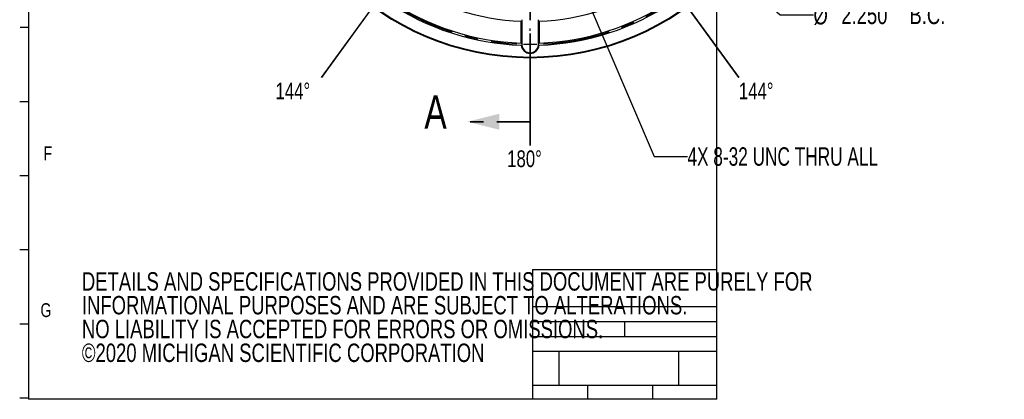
# Model space of a CAD drawing. Header units: inches. Extents: x 0.1 to 11.4, y 0.2 to 8.3.
# Tile 1 of 9: x 0.1 to 7.5, y 0.2 to 3. Entities that reach past the tile are written whole.
import ezdxf

# ---------------------------------------------------------------- set-up
doc = ezdxf.new("R2010")
doc.units = ezdxf.units.IN
doc.header["$MEASUREMENT"] = 0
doc.linetypes.add('CENTERX2', pattern=[0.8, 0.5, -0.1, 0.1, -0.1])
doc.linetypes.add('PHANTOM', pattern=[0.5, 0.25, -0.05, 0.05, -0.05, 0.05, -0.05])
for name, color, linetype in [('BORDER', 1, 'Continuous'), ('CENTER', 151, 'CENTERX2'), ('DIMENSIONS', 150, 'Continuous'), ('TEXT', 7, 'Continuous')]:
    doc.layers.add(name, color=color, linetype=linetype)
doc.layers.add('SECTION', color=7, linetype='PHANTOM', lineweight=35)
doc.styles.add('SLDTEXTSTYLE0', font='TXT', dxfattribs={"width": 0.75})
doc.styles.add('SLDTEXTSTYLE3', font='TXT', dxfattribs={"width": 0.7})
doc.dimstyles.new('SLDDIMSTYLE0', dxfattribs={"dimtxt": 0.137795, "dimasz": 0.156, "dimexe": 0, "dimexo": 0.0625, "dimgap": 0.034449, "dimtad": 0, "dimtih": 1, "dimtoh": 1, "dimdec": 3, "dimlfac": 2, "dimrnd": 1e-09, "dimzin": 4, "dimdsep": 46, "dimtxsty": 'SLDTEXTSTYLE0', "dimsah": 1, "dimcen": 0, "dimadec": 0, "dimazin": 1, "dimtfac": 1, "dimtdec": 3, "dimtofl": 0, "dimtmove": 0, "dimatfit": 3, "dimfxl": 0, "dimfrac": 2, "dimtolj": 1, "dimtzin": 12, "dimarcsym": 0})
doc.dimstyles.new('SLDDIMSTYLE2', dxfattribs={"dimtxt": 0.137795, "dimasz": 0.156, "dimexe": 0, "dimexo": 0.0625, "dimgap": 0.034449, "dimtad": 0, "dimtih": 1, "dimtoh": 1, "dimdec": 3, "dimlfac": 2, "dimrnd": 1e-09, "dimzin": 12, "dimdsep": 46, "dimtxsty": 'SLDTEXTSTYLE0', "dimsah": 1, "dimcen": 0, "dimadec": 0, "dimazin": 3, "dimtfac": 1, "dimtdec": 3, "dimtofl": 0, "dimtmove": 0, "dimatfit": 3, "dimfxl": 0, "dimfrac": 2, "dimtolj": 1, "dimtzin": 12, "dimarcsym": 0})

# ---------------------------------------------------------------- blocks, each defined once
blk = doc.blocks.new('SW_NOTE_0')
at = {"layer": 'DIMENSIONS', "color": 0, "char_height": 0.137795, "attachment_point": 1, "style": 'SLDTEXTSTYLE0'}
for s, insert in [('DETAILS AND SPECIFICATIONS PROVIDED IN THIS DOCUMENT ARE PURELY FOR', (0, 0.1776)), ('INFORMATIONAL PURPOSES AND ARE SUBJECT TO ALTERATIONS.', (0, -0.0005)), ('NO LIABILITY IS ACCEPTED FOR ERRORS OR OMISSIONS.', (0, -0.1787)), ('©2020 MICHIGAN SCIENTIFIC CORPORATION', (0, -0.3569))]:
    blk.add_mtext(s, dxfattribs=dict(at, insert=insert))
blk = doc.blocks.new('SW_ANGORDINATE_DIMENSION_5')
at = {"layer": 'DIMENSIONS', "color": 0}
for p, q in [((0.3437, 0.1984), (0.7886, 0.8107)), ((0.7592, 0.7703), (0.3437, 0.1984))]:
    blk.add_line(p, q, dxfattribs=at)
at = {"layer": 'DIMENSIONS', "color": 0, "insert": (0, 0.1611), "char_height": 0.125, "attachment_point": 1, "style": 'SLDTEXTSTYLE0'}
blk.add_mtext('144°', dxfattribs=at)
blk = doc.blocks.new('SW_ANGORDINATE_DIMENSION_6')
at = {"layer": 'DIMENSIONS', "color": 0}
for p, q in [((0, 0.1984), (-0.4449, 0.8107)), ((-0.4155, 0.7703), (0, 0.1984))]:
    blk.add_line(p, q, dxfattribs=at)
at = {"layer": 'DIMENSIONS', "color": 0, "insert": (0, 0.1611), "char_height": 0.125, "attachment_point": 1, "style": 'SLDTEXTSTYLE0'}
blk.add_mtext('144°', dxfattribs=at)
blk = doc.blocks.new('SW_ANGORDINATE_DIMENSION_7')
at = {"layer": 'DIMENSIONS', "color": 0}
for p, q in [((0.1719, 0.1984), (0.1719, 0.9553)), ((0.1719, 0.9053), (0.1719, 0.1984))]:
    blk.add_line(p, q, dxfattribs=at)
at = {"layer": 'DIMENSIONS', "color": 0, "insert": (0, 0.1611), "char_height": 0.125, "attachment_point": 1, "style": 'SLDTEXTSTYLE0'}
blk.add_mtext('180°', dxfattribs=at)
blk = doc.blocks.new('_D_4')
at = {"layer": 'DIMENSIONS'}
for p, q in [((4.3673, 4.3511), (5.819, 3.047)), ((5.819, 3.047), (6.069, 3.047))]:
    blk.add_line(p, q, dxfattribs=at)
blk.add_solid([(4.3673, 4.3511), (4.466, 4.2275), (4.5008, 4.2662)], dxfattribs=at)
at = {"layer": 'DIMENSIONS', "char_height": 0.1378, "attachment_point": 1, "style": 'SLDTEXTSTYLE0'}
for s, insert in [('%%c', (6.069, 3.1142)), ('2.250', (6.2768, 3.1163)), ('B.C.', (6.7867, 3.1163))]:
    blk.add_mtext(s, dxfattribs=dict(at, insert=insert))
blk = doc.blocks.new('_D_7')
at = {"layer": 'DIMENSIONS'}
for p, q in [((3.9622, 4.1332), (4.8758, 1.9875)), ((4.8758, 1.9875), (5.1258, 1.9875))]:
    blk.add_line(p, q, dxfattribs=at)
blk.add_solid([(3.9622, 4.1332), (3.9994, 3.9795), (4.0472, 3.9998)], dxfattribs=at)
at = {"layer": 'DIMENSIONS', "insert": (5.1258, 2.0557), "char_height": 0.137795, "attachment_point": 1, "style": 'SLDTEXTSTYLE3'}
blk.add_mtext('4X 8-32 UNC THRU ALL', dxfattribs=at)
blk = doc.blocks.new('SW_CENTERMARKSYMBOL_0')
at = {"layer": 'CENTER', "color": 0}
for p, q in [((0, 1.4375), (0, 1.455)), ((0, 1.3375), (0, 1.3875)), ((0, 1.3375), (0, 1.2875)), ((0, 1.2375), (0, 1.22)), ((-0.6764, 0.609), (-0.6862, 0.626)), ((-0.6514, 0.5657), (-0.6764, 0.609)), ((0.6514, 0.5657), (0.6764, 0.609)), ((0.6764, 0.609), (0.6862, 0.626)), ((-0.6514, 0.5657), (-0.6264, 0.5224)), ((-0.6264, 0.5224), (-0.6166, 0.5054)), ((0.6264, 0.5224), (0.6166, 0.5054)), ((0.6514, 0.5657), (0.6264, 0.5224)), ((-1.7321, 0.4375), (-1.7472, 0.4462)), ((1.7321, 0.4375), (1.7472, 0.4462)), ((-1.6454, 0.3875), (-1.6887, 0.4125)), ((-1.6454, 0.3875), (-1.6021, 0.3625)), ((-0.5612, 0.4096), (-0.5711, 0.4266)), ((-0.5363, 0.3663), (-0.5612, 0.4096)), ((0, 0.3625), (0, 0.38)), ((0.5363, 0.3663), (0.5612, 0.4096)), ((0.5612, 0.4096), (0.5711, 0.4266)), ((1.6454, 0.3875), (1.6021, 0.3625)), ((1.6454, 0.3875), (1.6887, 0.4125)), ((-1.5588, 0.3375), (-1.5437, 0.3287)), ((-0.5363, 0.3663), (-0.5112, 0.323)), ((-0.5112, 0.323), (-0.5014, 0.306)), ((0, 0.2625), (0, 0.3125)), ((0.5113, 0.323), (0.5014, 0.306)), ((0.5363, 0.3663), (0.5113, 0.323)), ((1.5588, 0.3375), (1.5437, 0.3287)), ((0, 0.2625), (0, 0.2125)), ((0, 0.1625), (0, 0.145)), ((0, 0.05), (0, 0.084)), ((0, 0), (0, 0.05)), ((0, 0), (0, -0.05)), ((0, -0.05), (0, -0.084)), ((-0.8011, -0.1), (-0.8162, -0.0913)), ((-0.7145, -0.15), (-0.7578, -0.125)), ((0, -0.4625), (0, -0.1148)), ((0.7145, -0.15), (0.7578, -0.125)), ((0.8011, -0.1), (0.8162, -0.0913)), ((-0.7145, -0.15), (-0.6712, -0.175)), ((-0.6279, -0.2), (-0.6127, -0.2088)), ((0.6279, -0.2), (0.6127, -0.2088)), ((0.7145, -0.15), (0.6712, -0.175)), ((0, -0.5625), (0, -0.5125)), ((-2, -0.5625), (-2.0175, -0.5625)), ((-1.9, -0.5625), (-1.95, -0.5625)), ((-1.9, -0.5625), (-1.85, -0.5625)), ((-1.8, -0.5625), (-1.7825, -0.5625)), ((-0.925, -0.5625), (-0.9425, -0.5625)), ((-0.825, -0.5625), (-0.875, -0.5625)), ((-0.825, -0.5625), (-0.775, -0.5625)), ((-0.725, -0.5625), (-0.7075, -0.5625)), ((-0.6125, -0.5625), (-0.6465, -0.5625)), ((-0.5625, -0.5625), (-0.6125, -0.5625)), ((-0.5625, -0.5625), (-0.5125, -0.5625)), ((-0.5125, -0.5625), (-0.4785, -0.5625)), ((-0.1, -0.5625), (-0.4477, -0.5625)), ((0, -0.5625), (-0.05, -0.5625)), ((0, -0.5625), (0, -0.6125)), ((0, -0.5625), (0.05, -0.5625)), ((0.1, -0.5625), (0.4477, -0.5625)), ((0.5125, -0.5625), (0.4785, -0.5625)), ((0.5625, -0.5625), (0.5125, -0.5625)), ((0.5625, -0.5625), (0.6125, -0.5625)), ((0.6125, -0.5625), (0.6465, -0.5625)), ((0.725, -0.5625), (0.7125, -0.5625)), ((0.825, -0.5625), (0.775, -0.5625)), ((0.825, -0.5625), (0.875, -0.5625)), ((0.925, -0.5625), (0.9375, -0.5625)), ((1.8, -0.5625), (1.7825, -0.5625)), ((1.9, -0.5625), (1.85, -0.5625)), ((1.9, -0.5625), (1.95, -0.5625)), ((2, -0.5625), (2.0175, -0.5625)), ((0, -0.6625), (0, -1.0102)), ((-0.9556, -1.0494), (-0.9111, -1.0267)), ((-0.9111, -1.0267), (-0.8936, -1.0178)), ((0.9111, -1.0267), (0.8936, -1.0178)), ((0.9556, -1.0494), (0.9111, -1.0267)), ((-1.0002, -1.0721), (-1.0176, -1.081)), ((-0.9556, -1.0494), (-1.0002, -1.0721)), ((0, -1.075), (0, -1.041)), ((0, -1.125), (0, -1.075)), ((0.9556, -1.0494), (1.0002, -1.0721)), ((1.0002, -1.0721), (1.0176, -1.081)), ((-1.2053, -1.1766), (-1.2228, -1.1855)), ((-1.1608, -1.1539), (-1.2053, -1.1766)), ((-1.1608, -1.1539), (-1.1162, -1.1312)), ((-1.1162, -1.1312), (-1.0987, -1.1223)), ((-0.4261, -1.149), (-0.4159, -1.1349)), ((0, -1.125), (0, -1.175)), ((0, -1.175), (0, -1.209)), ((0.4261, -1.149), (0.4159, -1.1349)), ((1.1162, -1.1312), (1.0987, -1.1223)), ((1.1608, -1.1539), (1.1162, -1.1312)), ((1.1608, -1.1539), (1.2053, -1.1766)), ((1.2053, -1.1766), (1.2228, -1.1855)), ((-0.4849, -1.2299), (-0.5143, -1.2704)), ((-0.4849, -1.2299), (-0.4555, -1.1895)), ((0.4849, -1.2299), (0.4555, -1.1895)), ((0.4849, -1.2299), (0.5143, -1.2704)), ((-0.5437, -1.3108), (-0.554, -1.325)), ((0, -1.2875), (0, -1.27)), ((0.5437, -1.3108), (0.554, -1.325)), ((0, -1.3875), (0, -1.3375)), ((0, -1.3875), (0, -1.4375)), ((-0.3314, -1.5825), (-0.316, -1.535)), ((-0.316, -1.535), (-0.3099, -1.5163)), ((0, -1.4875), (0, -1.505)), ((0.316, -1.535), (0.3099, -1.5163)), ((0.3314, -1.5825), (0.316, -1.535)), ((-0.3314, -1.5825), (-0.3469, -1.6301)), ((0.3314, -1.5825), (0.3469, -1.6301)), ((-0.3469, -1.6301), (-0.3529, -1.6487)), ((0.3469, -1.6301), (0.3529, -1.6487)), ((-0.4026, -1.8015), (-0.3871, -1.7539)), ((-0.3871, -1.7539), (-0.3811, -1.7353)), ((0.3871, -1.7539), (0.3811, -1.7353)), ((0.4026, -1.8015), (0.3871, -1.7539)), ((-0.4026, -1.8015), (-0.418, -1.849)), ((0.4026, -1.8015), (0.418, -1.849)), ((-0.418, -1.849), (-0.4241, -1.8677)), ((0.418, -1.849), (0.4241, -1.8677)), ((-1.1168, -2.0996), (-1.0874, -2.0592)), ((-1.058, -2.0187), (-1.0477, -2.0046)), ((1.058, -2.0187), (1.0477, -2.0046)), ((1.1168, -2.0996), (1.0874, -2.0592)), ((-1.1168, -2.0996), (-1.1462, -2.1401)), ((1.1168, -2.0996), (1.1462, -2.1401)), ((-1.1756, -2.1805), (-1.1859, -2.1947)), ((1.1756, -2.1805), (1.1859, -2.1947)), ((0, -2.3625), (0, -2.345)), ((0, -2.4625), (0, -2.4125)), ((0, -2.4625), (0, -2.5125)), ((0, -2.5625), (0, -2.58))]:
    blk.add_line(p, q, dxfattribs=at)
for radius, start, end in [(1.9, 93.01557, 146.98443), (1.9, 90, 91.50778), (1.9, 88.49222, 90), (1.9, 33.01557, 86.98443), (1.3028, 64.39806, 115.60194), (1.3028, 117.80097, 120), (1.3028, 60, 62.19903), (1.3028, 120, 122.19903), (1.3028, 57.80097, 60), (1.3028, 124.39806, 202.60194), (1.0725, 65.34226, 114.65774), (1.3028, 337.39806, 55.60194), (1.9, 150, 151.50778), (1.9, 148.49222, 150), (1.0725, 117.32887, 120), (1.0725, 60, 62.67113), (1.9, 30, 31.50778), (1.9, 28.49222, 30), (1.9, 153.01557, 176.98443), (1.0725, 125.34226, 201.65774), (1.0725, 120, 122.67113), (1.0725, 57.32887, 60), (1.0725, 338.34226, 54.65774), (1.9, 3.01557, 26.98443), (0.825, 96.94494, 143.05506), (0.825, 90, 93.47247), (0.825, 86.52753, 90), (0.825, 36.94494, 83.05506), (0.5625, 90, 95.09296), (0.5625, 84.90704, 90), (0.5625, 100.18592, 169.81408), (0.5625, 10.18592, 79.81408), (0.825, 146.52753, 150), (0.825, 30, 33.47247), (0.825, 150, 153.47247), (0.825, 26.52753, 30), (0.825, 156.94494, 173.05506), (0.825, 6.94494, 23.05506), (1.9, 178.49222, 180), (0.825, 176.52753, 180), (0.5625, 174.90704, 180), (0.5625, 0, 5.09296), (0.825, 0, 3.47247), (1.9, 0, 1.50778), (1.9, 180, 181.50778), (0.825, 180, 183.47247), (0.5625, 180, 185.09296), (0.5625, 354.90704, 0), (0.825, 356.52753, 0), (1.9, 358.49222, 0), (1.9, 183.01557, 230.98443), (0.825, 186.94494, 227.05506), (0.5625, 190.18592, 259.81408), (0.5625, 280.18592, 349.81408), (0.825, 312.94494, 353.05506), (1.9, 309.01557, 356.98443), (1.0725, 204.32887, 207), (1.0725, 333, 335.67113), (1.0725, 207, 209.67113), (1.0725, 330.32887, 333), (1.3028, 204.80097, 207), (1.3028, 207, 209.19903), (1.0725, 212.34226, 246.65774), (0.5625, 264.90704, 270), (0.5625, 270, 275.09296), (1.0725, 293.34226, 327.65774), (1.3028, 330.80097, 333), (1.3028, 333, 335.19903), (1.3028, 211.39806, 247.60194), (0.825, 230.52753, 234), (0.825, 234, 237.47247), (0.825, 302.52753, 306), (0.825, 306, 309.47247), (1.3028, 292.39806, 328.60194), (0.825, 240.94494, 263.05506), (0.825, 276.94494, 299.05506), (0.825, 266.52753, 270), (0.825, 270, 273.47247), (1.0725, 249.32887, 252), (1.0725, 252, 254.67113), (1.0725, 257.34226, 282.65774), (1.0725, 285.32887, 288), (1.0725, 288, 290.67113), (1.3028, 249.80097, 252), (1.3028, 252, 254.19903), (1.3028, 256.39806, 283.60194), (1.3028, 285.80097, 288), (1.3028, 288, 290.19903), (1.9, 232.49222, 234), (1.9, 234, 235.50778), (1.9, 304.49222, 306), (1.9, 306, 307.50778), (1.9, 237.01557, 266.98443), (1.9, 273.01557, 302.98443), (1.9, 268.49222, 270), (1.9, 270, 271.50778)]:
    blk.add_arc((0, -0.5625), radius, start, end, dxfattribs=at)

msp = doc.modelspace()

# ---------------------------------------------------------------- linework, layer by layer
at = {"color": 1, "linetype": 'Continuous', "lineweight": 25}
for p, q in [((3.88139, 2.83625), (3.88139, 3.00019)), ((3.88639, 3.00463), (3.88639, 3.00289)), ((3.88639, 3.00289), (3.88639, 2.83319)), ((4.01139, 3.00289), (4.01139, 3.00463)), ((4.01139, 2.83319), (4.01139, 3.00289)), ((4.01639, 3.00019), (4.01639, 2.83625)), ((3.88639, 2.83319), (3.88639, 2.83145)), ((4.01139, 2.83145), (4.01139, 2.83319))]:
    msp.add_line(p, q, dxfattribs=at)
for centre, radius, start, end in [((3.94889, 4.72696), 2, 180, 0), ((3.94889, 4.72696), 1.995, 180, 0), ((3.94889, 4.72696), 1.72808, 236.238579, 267.761421), ((3.94889, 4.72696), 1.72808, 272.238579, 303.761421), ((3.94889, 4.72696), 1.90808, 236.016681, 267.983319), ((3.94889, 4.72696), 1.89192, 236.044638, 267.955362), ((3.94889, 4.72696), 1.90808, 272.016681, 303.983319), ((3.94889, 4.72696), 1.89192, 272.044638, 303.955362), ((3.94889, 2.82696), 0.0675, 185.868075, 354.131925), ((3.94889, 2.82696), 0.0625, 183.830483, 356.169517)]:
    msp.add_arc(centre, radius, start, end, dxfattribs=at)
for points in [[(3.88139, 3.00019), (3.88305, 3.00109), (3.88472, 3.00199), (3.88639, 3.00289)], [(4.01139, 3.00289), (4.01305, 3.00199), (4.01472, 3.00109), (4.01639, 3.00019)], [(3.88639, 2.83319), (3.88472, 2.8342), (3.88305, 2.83522), (3.88139, 2.83625)], [(3.88174, 2.82006), (3.88333, 2.82097), (3.88492, 2.82188), (3.88653, 2.82278)], [(3.88643, 2.82452), (3.88646, 2.82394), (3.88649, 2.82336), (3.88653, 2.82278)], [(4.01125, 2.82278), (4.01129, 2.82336), (4.01132, 2.82394), (4.01134, 2.82452)], [(4.01125, 2.82278), (4.01285, 2.82188), (4.01444, 2.82097), (4.01603, 2.82006)], [(4.01639, 2.83625), (4.01472, 2.83522), (4.01305, 2.8342), (4.01139, 2.83319)]]:
    msp.add_open_spline(points, degree=3, dxfattribs=at)
for points, knots in [([(3.88639, 3.01156), (3.88639, 3.01144), (3.88639, 3.01119), (3.88639, 3.01068), (3.88639, 3.00973), (3.88639, 3.00809), (3.88639, 3.00636), (3.88639, 3.00522), (3.88639, 3.00482), (3.88639, 3.00463)], [0, 0, 0, 0, 0.082171, 0.1650978, 0.2513429, 0.4999208, 0.7484903, 0.8750354, 1, 1, 1, 1]), ([(4.01139, 3.00463), (4.01139, 3.00475), (4.01139, 3.005), (4.01139, 3.00551), (4.01139, 3.00646), (4.01139, 3.0081), (4.01139, 3.00983), (4.01139, 3.01097), (4.01139, 3.01136), (4.01139, 3.01156)], [0, 0, 0, 0, 0.0822528, 0.1652628, 0.2516003, 0.5005904, 0.7492914, 0.8754969, 1, 1, 1, 1]), ([(3.88639, 2.82696), (3.88639, 2.82671), (3.88639, 2.82621), (3.8864, 2.82554), (3.88642, 2.82495), (3.88643, 2.82466), (3.88643, 2.82452)], [0, 0, 0, 0, 0.2493919, 0.4999842, 0.7505887, 1, 1, 1, 1]), ([(4.01134, 2.82452), (4.01134, 2.82466), (4.01135, 2.82495), (4.01137, 2.82554), (4.01138, 2.82621), (4.01139, 2.82671), (4.01139, 2.82696)], [0, 0, 0, 0, 0.2493718, 0.4999882, 0.7505689, 1, 1, 1, 1])]:
    msp.add_open_spline(points, degree=3, knots=knots, dxfattribs=at)
at = {"layer": 'BORDER'}
for p, q in [((0.1957, 4.06241), (0.1957, 0.16845)), ((5.3457, 0.16845), (5.3457, 4.06241)), ((0.19457, 2.95241), (0.13207, 2.95241)), ((0.194, 2.39741), (0.1315, 2.39741)), ((0.19344, 1.84241), (0.13094, 1.84241)), ((0.19287, 1.28742), (0.13037, 1.28742)), ((3.96634, 1.14132), (5.3457, 1.14132)), ((3.96634, 1.14132), (3.96634, 0.16845)), ((3.96634, 0.86243), (5.3457, 0.86243)), ((3.96634, 0.75007), (5.3457, 0.75007)), ((4.65602, 0.75007), (4.65602, 0.63792)), ((0.1923, 0.73242), (0.1298, 0.73242)), ((3.96634, 0.63792), (5.3457, 0.63792)), ((3.96634, 0.52838), (5.3457, 0.52838)), ((4.16411, 0.52838), (4.16411, 0.27489)), ((5.05973, 0.52838), (5.05973, 0.27489)), ((3.96634, 0.27489), (5.3457, 0.27489)), ((4.37791, 0.27489), (4.37791, 0.16845)), ((4.86386, 0.27489), (4.86386, 0.16845)), ((0.19174, 0.17742), (0.12924, 0.17742)), ((5.3457, 0.16845), (0.1957, 0.16845))]:
    msp.add_line(p, q, dxfattribs=at)
at = {"layer": 'SECTION'}
for p, q in [((3.94889, 7.20696), (3.94889, 2.24696)), ((3.94889, 2.24696), (3.47889, 2.24696))]:
    msp.add_line(p, q, dxfattribs=at)
msp.add_solid([(3.47889, 2.24696), (3.71889, 2.18696), (3.71889, 2.30696)], dxfattribs=at)

# ---------------------------------------------------------------- block references
at = {"layer": 'CENTER'}
msp.add_blockref('SW_CENTERMARKSYMBOL_0', (3.94889, 5.28946), dxfattribs=at)
at = {"layer": 'DIMENSIONS'}
for name, p in [('SW_ANGORDINATE_DIMENSION_5', (2.04348, 2.37908)), ('SW_ANGORDINATE_DIMENSION_6', (5.51055, 2.37908)), ('SW_ANGORDINATE_DIMENSION_7', (3.77701, 1.87167)), ('SW_NOTE_0', (0.59468, 0.9428))]:
    msp.add_blockref(name, p, dxfattribs=at)

# ---------------------------------------------------------------- texts
at = {"layer": 'SECTION', "insert": (3.15723, 2.44542), "char_height": 0.25, "attachment_point": 1, "style": 'SLDTEXTSTYLE0'}
msp.add_mtext('A', dxfattribs=at)
at = {"layer": 'TEXT', "char_height": 0.10417, "attachment_point": 1, "style": 'SLDTEXTSTYLE0'}
for s, insert in [('F', (0.30829, 2.0622)), ('G', (0.28496, 0.88859))]:
    msp.add_mtext(s, dxfattribs=dict(at, insert=insert))

# ---------------------------------------------------------------- dimensions: what is measured, and where the dimension line sits
at = {"layer": 'DIMENSIONS'}
dim = msp.add_diameter_dim_2p(p1=(3.53043, 5.10286), p2=(4.36734, 4.35106), text='<> B.C.', dimstyle='SLDDIMSTYLE0', dxfattribs=at)
dim.commit()
dim.dimension.update_dxf_attribs({"geometry": '_D_4', "text_midpoint": (6.60574, 3.04703), "dimtype": 163})
dim = msp.add_radius_dim(center=(3.94889, 4.16446), mpoint=(3.9622, 4.13318), text='4X 8-32 UNC THRU ALL', dimstyle='SLDDIMSTYLE2', dxfattribs=at)
dim.commit()
dim.dimension.update_dxf_attribs({"geometry": '_D_7', "text_midpoint": (6.09109, 1.98747), "dimtype": 164})

doc.saveas('drawing.dxf')
